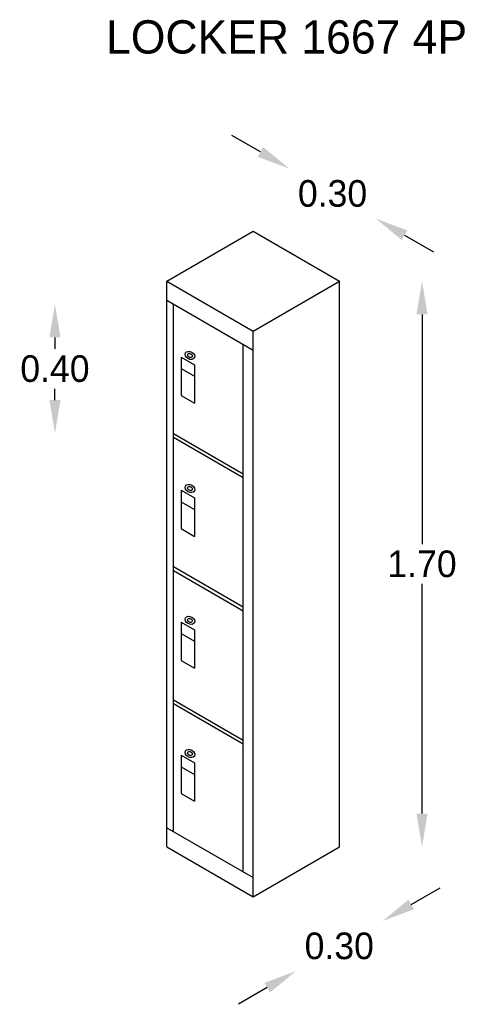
# Model space of a CAD drawing. Extents: x 8.87 to 10.25, y 16.06 to 19.16.
import ezdxf

# ---------------------------------------------------------------- set-up
doc = ezdxf.new("R2010")
doc.units = 0
doc.header["$MEASUREMENT"] = 0
doc.layers.get('0').update_dxf_attribs({"linetype": 'CONTINUOUS'})
doc.layers.get('DEFPOINTS').update_dxf_attribs({"linetype": 'CONTINUOUS'})
doc.dimstyles.get("Standard").update_dxf_attribs({"dimtxt": 0.18, "dimasz": 0.18, "dimexe": 0.18, "dimexo": 0.0625, "dimgap": 0.09, "dimtad": 0, "dimtih": 1, "dimtoh": 1, "dimdec": 4, "dimzin": 0, "dimdsep": 46, "dimtxsty": 'Standard', "dimcen": 0.09, "dimadec": 0, "dimazin": 0, "dimtfac": 1, "dimtdec": 4, "dimtofl": 0, "dimtmove": 0, "dimatfit": 3, "dimfxl": 0, "dimtolj": 1, "dimtzin": 0, "dimarcsym": 0})

# ---------------------------------------------------------------- blocks, each defined once
blk = doc.blocks.new('*D3')
at = {"color": 0, "linetype": 'ByBlock'}
for p, q in [((-26.3029, 17.9682), (-26.3029, 17.934)), ((-26.3029, 17.7798), (-26.3029, 17.814))]:
    blk.add_line(p, q, dxfattribs=at)
for points in [[(-26.3196, 17.9682), (-26.2862, 17.9682), (-26.3029, 18.0682)], [(-26.3196, 17.7798), (-26.2862, 17.7798), (-26.3029, 17.6798)]]:
    blk.add_solid(points, dxfattribs=at)
at = {"layer": 'DEFPOINTS', "color": 0, "linetype": 'ByBlock'}
for p in [(-25.9467, 18.0682), (-26.3029, 17.6798), (-25.9467, 17.6798)]:
    blk.add_point(p, dxfattribs=at)
at = {"color": 0, "linetype": 'ByBlock', "insert": (-26.3029, 17.874), "char_height": 0.08, "attachment_point": 5}
blk.add_mtext('\\A1;0.40', dxfattribs=at)
blk = doc.blocks.new('*D1')
at = {"color": 0, "linetype": 'ByBlock'}
for p, q in [((-25.1995, 18.0375), (-25.1995, 17.3475)), ((-25.1995, 16.5375), (-25.1995, 17.2275))]:
    blk.add_line(p, q, dxfattribs=at)
for points in [[(-25.2161, 18.0375), (-25.1828, 18.0375), (-25.1995, 18.1375)], [(-25.2161, 16.5375), (-25.1828, 16.5375), (-25.1995, 16.4375)]]:
    blk.add_solid(points, dxfattribs=at)
at = {"layer": 'DEFPOINTS', "color": 0, "linetype": 'ByBlock'}
for p in [(-25.4471, 18.1375), (-25.1995, 18.1375), (-25.4471, 16.4375)]:
    blk.add_point(p, dxfattribs=at)
at = {"color": 0, "linetype": 'ByBlock', "insert": (-25.1995, 17.2875), "char_height": 0.08, "attachment_point": 5}
blk.add_mtext('\\A1;1.70', dxfattribs=at)
blk = doc.blocks.new('*D0')
at = {"color": 0, "linetype": 'ByBlock'}
for p, q in [((-25.2318, 16.2647), (-25.1452, 16.3147)), ((-25.6648, 16.0147), (-25.7514, 15.9647))]:
    blk.add_line(p, q, dxfattribs=at)
for points in [[(-25.2402, 16.2791), (-25.2235, 16.2502), (-25.3184, 16.2147)], [(-25.6732, 16.0291), (-25.6565, 16.0002), (-25.5782, 16.0647)]]:
    blk.add_solid(points, dxfattribs=at)
at = {"layer": 'DEFPOINTS', "color": 0, "linetype": 'ByBlock'}
for p in [(-25.4471, 16.4375), (-25.7069, 16.2875), (-25.3184, 16.2147)]:
    blk.add_point(p, dxfattribs=at)
at = {"color": 0, "linetype": 'ByBlock', "insert": (-25.4483, 16.1397), "char_height": 0.08, "attachment_point": 5}
blk.add_mtext('\\A1;0.30', dxfattribs=at)
blk = doc.blocks.new('*D2')
at = {"color": 0, "linetype": 'ByBlock'}
for p, q in [((-25.685, 18.5254), (-25.7716, 18.5754)), ((-25.252, 18.2754), (-25.1654, 18.2254))]:
    blk.add_line(p, q, dxfattribs=at)
for points in [[(-25.6767, 18.5398), (-25.6934, 18.511), (-25.5984, 18.4754)], [(-25.2437, 18.2898), (-25.2603, 18.261), (-25.3386, 18.3254)]]:
    blk.add_solid(points, dxfattribs=at)
at = {"layer": 'DEFPOINTS', "color": 0, "linetype": 'ByBlock'}
for p in [(-25.3386, 18.3254), (-25.7069, 18.2875), (-25.4471, 18.1375)]:
    blk.add_point(p, dxfattribs=at)
at = {"color": 0, "linetype": 'ByBlock', "insert": (-25.4685, 18.4004), "char_height": 0.08, "attachment_point": 5}
blk.add_mtext('\\A1;0.30', dxfattribs=at)
blk = doc.blocks.new('LCK02')
for p, q in [((-0.5196, 1.7), (-0.2598, 1.85)), ((-0.2598, 1.85), (0, 1.7)), ((-0.5196, 0), (-0.5196, 1.7)), ((-0.5196, 1.7), (-0.2598, 1.55)), ((-0.2598, 1.55), (0, 1.7)), ((0, 0), (0, 1.7)), ((-0.5196, 1.6423), (-0.2598, 1.4923)), ((-0.4996, 0.0462), (-0.4996, 1.6307)), ((-0.2598, -0.15), (-0.2598, 1.55)), ((-0.2898, -0.0749), (-0.2898, 1.5096)), ((-0.4766, 1.4717), (-0.4766, 1.3562)), ((-0.4766, 1.4717), (-0.4366, 1.4486)), ((-0.4766, 1.437), (-0.4366, 1.4139)), ((-0.4366, 1.4486), (-0.4366, 1.3331)), ((-0.4766, 1.3562), (-0.4366, 1.3331)), ((-0.4996, 1.2423), (-0.2898, 1.1211)), ((-0.4996, 1.2307), (-0.2898, 1.1096)), ((-0.4766, 1.0717), (-0.4366, 1.0486)), ((-0.4766, 1.0717), (-0.4766, 0.9562)), ((-0.4766, 1.037), (-0.4366, 1.0139)), ((-0.4366, 1.0486), (-0.4366, 0.9331)), ((-0.4766, 0.9562), (-0.4366, 0.9331)), ((-0.4996, 0.8423), (-0.2898, 0.7211)), ((-0.4996, 0.8307), (-0.2898, 0.7096)), ((-0.4766, 0.6756), (-0.4366, 0.6525)), ((-0.4766, 0.6756), (-0.4766, 0.5601)), ((-0.4366, 0.6525), (-0.4366, 0.537)), ((-0.4766, 0.641), (-0.4366, 0.6179)), ((-0.4766, 0.5601), (-0.4366, 0.537)), ((-0.4996, 0.4423), (-0.2898, 0.3211)), ((-0.4996, 0.4307), (-0.2898, 0.3096)), ((-0.4766, 0.2756), (-0.4766, 0.1601)), ((-0.4766, 0.2756), (-0.4366, 0.2525)), ((-0.4766, 0.241), (-0.4366, 0.2179)), ((-0.4366, 0.2525), (-0.4366, 0.137)), ((-0.4766, 0.1601), (-0.4366, 0.137)), ((-0.5196, 0.0577), (-0.2598, -0.0923)), ((-0.5196, 0), (-0.2598, -0.15)), ((-0.2598, -0.15), (0, 0))]:
    blk.add_line(p, q)
for centre, major_axis in [((-0.4499, 1.4767), (0.0132, -0.0076)), ((-0.4499, 1.4767), (0.00661, -0.00382)), ((-0.4499, 1.0767), (0.0132, -0.0076)), ((-0.4499, 1.0767), (0.00661, -0.00382)), ((-0.4499, 0.6806), (0.0132, -0.0076)), ((-0.4499, 0.6806), (0.00661, -0.00382)), ((-0.4499, 0.2806), (0.0132, -0.0076)), ((-0.4499, 0.2806), (0.00661, -0.00382))]:
    blk.add_ellipse(centre, major_axis=major_axis, ratio=0.733337)
blk.add_text('LOCKER 1667 4P', height=0.1).set_placement((-0.7021, 2.3836))
for p1, p2, distance, picture, middle in [((-0.2598, 1.85), (0, 1.7), 0.2169, '*D2', (-0.0214, 1.9629)), ((-0.2598, -0.15), (0, 0), -0.2573, '*D0', (-0.0012, -0.2979))]:
    dim = blk.add_aligned_dim(p1=p1, p2=p2, distance=distance, dimstyle='Standard', override={"dimtxt": 0.08, "dimasz": 0.1, "dimgap": 0.02, "dimdec": 2, "dimse1": 1, "dimse2": 1})
    dim.commit()
    dim.dimension.update_dxf_attribs({"geometry": picture, "text_midpoint": middle, "insert": (25.4471, -16.4375)})
dim = blk.add_linear_dim(base=(0.2476, 1.7), p1=(0, 0), p2=(0, 1.7), angle=90, dimstyle='Standard', override={"dimtxt": 0.08, "dimasz": 0.1, "dimgap": 0.02, "dimdec": 2, "dimse1": 1, "dimse2": 1})
dim.commit()
dim.dimension.update_dxf_attribs({"geometry": '*D1', "text_midpoint": (0.2476, 0.85), "insert": (25.4471, -16.4375)})
dim = blk.add_linear_dim(base=(-0.8558, 1.2423), p1=(-0.4996, 1.6307), p2=(-0.4996, 1.2423), angle=90, text='0.40', dimstyle='Standard', override={"dimtxt": 0.08, "dimasz": 0.1, "dimgap": 0.02, "dimdec": 2, "dimse1": 1, "dimse2": 1})
dim.commit()
dim.dimension.update_dxf_attribs({"geometry": '*D3', "text_midpoint": (-0.8558, 1.4365), "insert": (25.4471, -16.4375)})

msp = doc.modelspace()

# ---------------------------------------------------------------- block references
at = {"xscale": 1.05, "yscale": 1.05, "zscale": 1.05}
msp.add_blockref('LCK02', (9.8778, 16.5521), dxfattribs=at)

doc.saveas('drawing.dxf')
